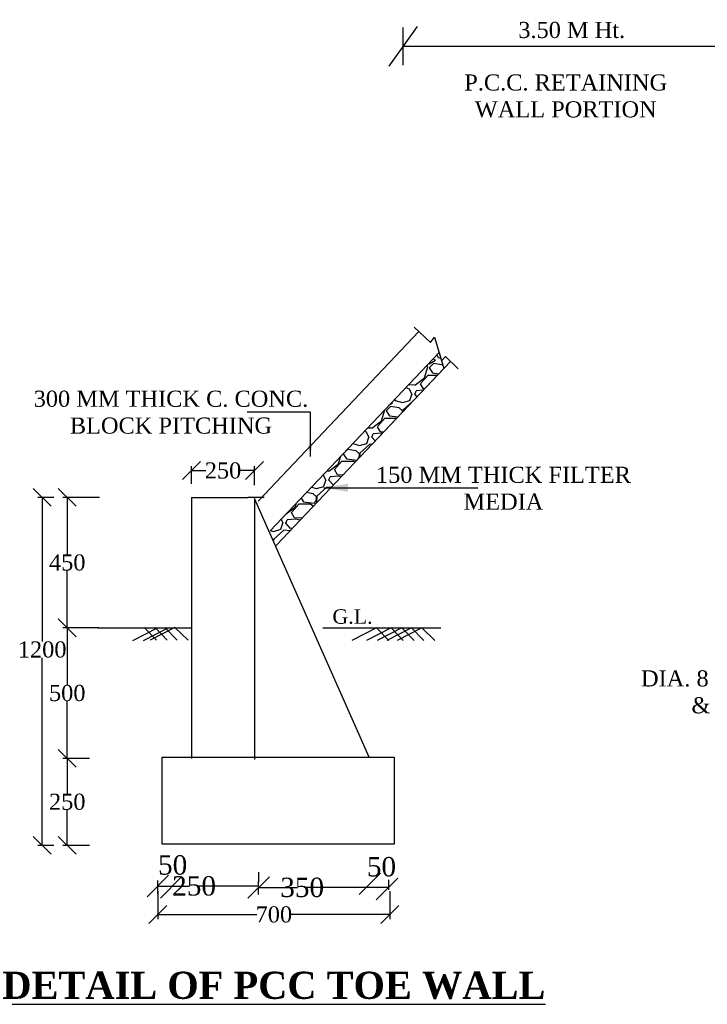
# Model space of a CAD drawing. Header units: millimetres. Extents: x -27872795 to 29991973, y -11755161 to 541449.
# Tile 10 of 37: x -22348340 to -22271554, y -11669300 to -11559309. Entities that reach past the tile are written whole.
import ezdxf

# ---------------------------------------------------------------- set-up
doc = ezdxf.new("R2010")
doc.units = ezdxf.units.MM
doc.header["$MEASUREMENT"] = 0
doc.styles.get("Standard").update_dxf_attribs({"font": 'times.ttf'})
doc.dimstyles.get("Standard").update_dxf_attribs({"dimtxt": 400, "dimasz": 300, "dimexe": 150, "dimexo": 100, "dimgap": 0.09, "dimtad": 1, "dimtih": 1, "dimtoh": 1, "dimdec": 0, "dimzin": 0, "dimdsep": 46, "dimtxsty": 'Standard', "dimcen": 0.09, "dimadec": 0, "dimazin": 0, "dimtfac": 1, "dimtdec": 0, "dimtofl": 0, "dimtmove": 0, "dimatfit": 3, "dimfxl": 150, "dimtolj": 1, "dimtzin": 0, "dimarcsym": 0})

# ---------------------------------------------------------------- blocks, each defined once
blk = doc.blocks.new('_Oblique')
at = {"color": 0, "linetype": 'ByBlock', "lineweight": -2}
blk.add_line((-0.5, -0.5), (0.5, 0.5), dxfattribs=at)
blk = doc.blocks.new('*D24')
at = {"color": 0, "lineweight": -2, "transparency": 16777216}
for p, q in [((-22332914, -11656643), (-22332914, -11659771)), ((-22306994, -11656643), (-22306994, -11659771)), ((-22332914, -11659271), (-22321851, -11659271)), ((-22306994, -11659271), (-22318058, -11659271))]:
    blk.add_line(p, q, dxfattribs=at)
at = {"layer": 'Defpoints', "color": 0, "lineweight": 25, "transparency": 16777216}
for p in [(-22332914, -11655143), (-22306994, -11655143), (-22306994, -11659271)]:
    blk.add_point(p, dxfattribs=at)
at = {"color": 0, "lineweight": -2, "transparency": 16777216, "xscale": 2000, "yscale": 2000, "zscale": 2000, "rotation": 180}
blk.add_blockref('_Oblique', (-22332914, -11659271), dxfattribs=at)
at = {"color": 0, "lineweight": -2, "transparency": 16777216, "xscale": 2000, "yscale": 2000, "zscale": 2000}
blk.add_blockref('_Oblique', (-22306994, -11659271), dxfattribs=at)
at = {"color": 0, "transparency": 16777216, "insert": (-22319954, -11659271), "char_height": 400, "attachment_point": 5}
blk.add_mtext('\\A1;{\\H4.5x;700}', dxfattribs=at)
blk = doc.blocks.new('*D29')
at = {"color": 0, "lineweight": -2, "transparency": 16777216}
for p, q in [((-22329158, -11611166), (-22329158, -11609175)), ((-22322110, -11611300), (-22322110, -11609175)), ((-22329158, -11609675), (-22327551, -11609675)), ((-22322110, -11609675), (-22323716, -11609675))]:
    blk.add_line(p, q, dxfattribs=at)
at = {"layer": 'Defpoints', "color": 0, "lineweight": 25, "transparency": 16777216}
for p in [(-22322110, -11609675), (-22329158, -11612666), (-22322110, -11612800)]:
    blk.add_point(p, dxfattribs=at)
at = {"color": 0, "lineweight": -2, "transparency": 16777216, "xscale": 2000, "yscale": 2000, "zscale": 2000, "rotation": 180}
blk.add_blockref('_Oblique', (-22329158, -11609675), dxfattribs=at)
at = {"color": 0, "lineweight": -2, "transparency": 16777216, "xscale": 2000, "yscale": 2000, "zscale": 2000}
blk.add_blockref('_Oblique', (-22322110, -11609675), dxfattribs=at)
at = {"color": 0, "transparency": 16777216, "insert": (-22325634, -11609675), "char_height": 400, "attachment_point": 5}
blk.add_mtext('\\A1;{\\H4.5x;250}', dxfattribs=at)
blk = doc.blocks.new('*D25')
at = {"color": 0, "lineweight": -2, "transparency": 16777216}
for p, q in [((-22339441, -11612666), (-22343530, -11612666)), ((-22343030, -11612666), (-22343030, -11619041)), ((-22343030, -11627246), (-22343030, -11620872)), ((-22339502, -11627246), (-22343530, -11627246))]:
    blk.add_line(p, q, dxfattribs=at)
at = {"layer": 'Defpoints', "color": 0, "lineweight": 25, "transparency": 16777216}
for p in [(-22337941, -11612666), (-22343030, -11627246), (-22338002, -11627246)]:
    blk.add_point(p, dxfattribs=at)
at = {"color": 0, "lineweight": -2, "transparency": 16777216, "xscale": 2000, "yscale": 2000, "zscale": 2000}
for p, rotation in [((-22343030, -11612666), 90), ((-22343030, -11627246), 270)]:
    blk.add_blockref('_Oblique', p, dxfattribs=dict(at, rotation=rotation))
at = {"color": 0, "transparency": 16777216, "insert": (-22343030, -11619956), "char_height": 400, "attachment_point": 5}
blk.add_mtext('\\A1;{\\H4.5x;450}', dxfattribs=at)
blk = doc.blocks.new('*D26')
at = {"color": 0, "lineweight": -2, "transparency": 16777216}
for p, q in [((-22342694, -11627246), (-22343530, -11627246)), ((-22343030, -11627246), (-22343030, -11633621)), ((-22343030, -11641826), (-22343030, -11635452)), ((-22340558, -11641826), (-22343530, -11641826))]:
    blk.add_line(p, q, dxfattribs=at)
at = {"layer": 'Defpoints', "color": 0, "lineweight": 25, "transparency": 16777216}
for p in [(-22341194, -11627246), (-22343030, -11641826), (-22339058, -11641826)]:
    blk.add_point(p, dxfattribs=at)
at = {"color": 0, "lineweight": -2, "transparency": 16777216, "xscale": 2000, "yscale": 2000, "zscale": 2000}
for p, rotation in [((-22343030, -11627246), 90), ((-22343030, -11641826), 270)]:
    blk.add_blockref('_Oblique', p, dxfattribs=dict(at, rotation=rotation))
at = {"color": 0, "transparency": 16777216, "insert": (-22343030, -11634536), "char_height": 400, "attachment_point": 5}
blk.add_mtext('\\A1;{\\H4.5x;500}', dxfattribs=at)
blk = doc.blocks.new('*D27')
at = {"color": 0, "lineweight": -2, "transparency": 16777216}
for p, q in [((-22342358, -11641826), (-22343530, -11641826)), ((-22343030, -11641826), (-22343030, -11645771)), ((-22343030, -11651546), (-22343030, -11647602)), ((-22340558, -11651546), (-22343530, -11651546))]:
    blk.add_line(p, q, dxfattribs=at)
at = {"layer": 'Defpoints', "color": 0, "lineweight": 25, "transparency": 16777216}
for p in [(-22340858, -11641826), (-22343030, -11651546), (-22339058, -11651546)]:
    blk.add_point(p, dxfattribs=at)
at = {"color": 0, "lineweight": -2, "transparency": 16777216, "xscale": 2000, "yscale": 2000, "zscale": 2000}
for p, rotation in [((-22343030, -11641826), 90), ((-22343030, -11651546), 270)]:
    blk.add_blockref('_Oblique', p, dxfattribs=dict(at, rotation=rotation))
at = {"color": 0, "transparency": 16777216, "insert": (-22343030, -11646686), "char_height": 400, "attachment_point": 5}
blk.add_mtext('\\A1;{\\H4.5x;250}', dxfattribs=at)
blk = doc.blocks.new('*D28')
at = {"color": 0, "lineweight": -2, "transparency": 16777216}
for p, q in [((-22344530, -11612666), (-22346330, -11612666)), ((-22345830, -11612666), (-22345830, -11628757)), ((-22345830, -11651546), (-22345830, -11630588)), ((-22344530, -11651546), (-22346330, -11651546))]:
    blk.add_line(p, q, dxfattribs=at)
at = {"layer": 'Defpoints', "color": 0, "lineweight": 25, "transparency": 16777216}
for p in [(-22343030, -11612666), (-22345830, -11651546), (-22343030, -11651546)]:
    blk.add_point(p, dxfattribs=at)
at = {"color": 0, "lineweight": -2, "transparency": 16777216, "xscale": 2000, "yscale": 2000, "zscale": 2000}
for p, rotation in [((-22345830, -11612666), 90), ((-22345830, -11651546), 270)]:
    blk.add_blockref('_Oblique', p, dxfattribs=dict(at, rotation=rotation))
at = {"color": 0, "transparency": 16777216, "insert": (-22345830, -11629673), "char_height": 400, "attachment_point": 5}
blk.add_mtext('\\A1;{\\H4.5x;1200}', dxfattribs=at)

msp = doc.modelspace()

# ---------------------------------------------------------------- hatches: boundary and pattern name
h = msp.add_hatch()
h.set_pattern_fill('GRAVEL', scale=4800, style=0)
h.set_pattern_definition([(228.0128, (-23718174.7, -11562800.27), (-38399.99151, -43200.00644), [645.773, -63931.622]), (184.9697, (-23718606.69, -11563280.27), (57600.005047, 4799.958274), [1108.166, -109708.44]), (132.5104, (-23719710.7, -11563376.27), (47999.95545, -52800.041635), [781.382, -77356.954]), (267.2737, (-23721582.69, -11564576.27), (4799.980885, 96000.001416), [1009.142, -99905.078]), (292.8337, (-23721630.69, -11565584.27), (-24000.047546, 57599.982777), [989.544, -97964.99]), (357.2737, (-23721246.69, -11566496.27), (-96000.001416, 4799.980885), [1009.142, -99905.078]), (37.6942, (-23720238.69, -11566544.27), (-62400.03526, -47999.953945), [1334.539, -132119.275]), (72.2553, (-23719182.69, -11565728.27), (33600.05166, 105599.98191), [1259.942, -124734.341]), (121.4296, (-23718798.69, -11564528.27), (-38400.039524, 62399.976175), [1012.56, -100243.55]), (175.2364, (-23719326.7, -11563664.27), (52800.00454, -4799.95936), [1155.994, -56643.662]), (222.3974, (-23720478.69, -11563568.27), (-57600.035285, -52799.961994), [1494.95, -148000.2]), (138.8141, (-23716830.7, -11564624.27), (-33600.01414, 28799.9871), [510.245, -50514.451]), (171.4692, (-23717214.69, -11564288.27), (62399.991767, -9600.03797), [970.738, -96103.253]), (225, (-23718174.7, -11564144.3), (-5e-13, -4800.0015), [678.82, -6109.402]), (203.1986, (-23718510.7, -11563568.27), (23999.9987, 9600.00636), [365.558, -36190.152]), (291.8014, (-23718846.7, -11563712.3), (-4799.99957, 14400.0013), [516.974, -25331.818]), (30.9638, (-23718654.7, -11564192.3), (14399.9905, 9600.0119), [839.659, -27148.91]), (161.5651, (-23717934.7, -11563760.3), (9600.0021, -4799.9923), [607.157, -14571.778]), (16.3895, (-23721630.69, -11563712.27), (48000.01055, 14399.965007), [850.56, -84205.656]), (70.3462, (-23720814.7, -11563472.27), (-19199.97719, -52800.01025), [713.573, -70643.558]), (293.1986, (-23717934.7, -11562800.27), (-9600.00636, 23999.9987), [731.112, -35824.598]), (343.6105, (-23717646.69, -11563472.27), (-48000.01055, 14399.965007), [850.56, -84205.656]), (339.444, (-23721630.7, -11566688.27), (-24000.00885, 9599.98078), [820.224, -40190.995]), (294.7751, (-23720862.7, -11566976.27), (-23999.96251, 52800.016425), [687.254, -68038.286]), (66.8014, (-23717886.7, -11567600.27), (9600.00636, 23999.9987), [731.112, -35824.598]), (17.354, (-23717598.7, -11566928.27), (-62400.00969, -19199.97361), [804.629, -79658.035]), (69.444, (-23720238.7, -11567600.27), (-9599.98078, -24000.00885), [410.112, -40601.107]), (101.3099, (-23718174.7, -11567600.3), (-4799.98863, 19200.0036), [244.752, -24230.539]), (165.9638, (-23718222.7, -11567360.3), (14400.0026, -4799.9907), [989.544, -18801.36]), (186.009, (-23719182.69, -11567120.27), (47999.998804, 4799.996724), [917.04, -90786.83]), (303.6901, (-23718654.7, -11564624.3), (-4800.0064, 9599.9979), [692.266, -16614.38]), (353.1572, (-23718270.69, -11565200.27), (81599.996954, -9600.03839), [1208.611, -119652.302]), (60.9454, (-23717070.7, -11565344.27), (-19200.00013, -33600.00185), [494.189, -48924.835]), (90, (-23716830.7, -11564912.3), (-4800, 4800), [288, -4512]), (120.2564, (-23719278.7, -11566976.27), (19199.97546, -33600.01179), [666.835, -66016.896]), (48.0128, (-23719614.7, -11566400.27), (38399.99151, 43200.00644), [1291.546, -63285.85]), (0, (-23718750.7, -11565440.3), (4800, 4800), [1248, -3552]), (325.3048, (-23717502.7, -11565440.27), (-47999.97244, 33600.041326), [758.947, -75135.715]), (254.0546, (-23716878.7, -11565872.3), (-4799.99947, -19200.0006), [698.89, -34245.638]), (207.646, (-23717070.69, -11566544.27), (-91199.979874, -48000.037023), [1137.912, -112653.475]), (175.4261, (-23718078.69, -11567072.27), (-62400.00268, 4799.975046), [1203.835, -119179.555])])
h.paths.add_polyline_path([(-22320379, -11616405.7), (-22319711.6, -11618057), (-22300989.9, -11598286.7), (-22301513.3, -11596483.4)])

# ---------------------------------------------------------------- linework, layer by layer
at = {"color": 7}
for p, q in [((-22303948.1, -11560052.7), (-22307116.1, -11564487.2)), ((-22305532.1, -11564376.5), (-22305532.1, -11560163.3)), ((-22305532.1, -11562269.9), (-21919600.2, -11562269.4)), ((-22304274.2, -11593655.4), (-22302465.8, -11595367.9)), ((-22321713.7, -11613103), (-22303759.3, -11594143.1)), ((-22302465.8, -11595367.9), (-22302013.9, -11594758.7)), ((-22302013.9, -11594758.7), (-22301245.9, -11597404.7)), ((-22320379, -11616405.7), (-22301513.3, -11596483.4)), ((-22301245.9, -11597404.7), (-22300805.8, -11596939.9)), ((-22300805.8, -11596939.9), (-22299358.6, -11598310.3)), ((-22319711.6, -11618057), (-22300230.4, -11597484.8)), ((-22315878.7, -11603148.8), (-22322940.7, -11603148.8)), ((-22315878.7, -11608117.3), (-22315878.7, -11603148.8)), ((-22314371.5, -11611602.9), (-22297167.9, -11611602.9)), ((-22329157.9, -11612666.2), (-22322856.9, -11612666.2)), ((-22329157.9, -11612666.2), (-22329157.9, -11630144.2)), ((-22329157.9, -11612666.2), (-22329157.9, -11641826.2)), ((-22329157.9, -11612666.2), (-22329157.9, -11627246.2)), ((-22321057.9, -11612666.2), (-22322856.9, -11612666.2)), ((-22309324.8, -11641699.6), (-22322109.7, -11612800)), ((-22322109.7, -11612800), (-22322109.7, -11641960)), ((-22339610.9, -11627246.2), (-22329157.9, -11627246.2)), ((-22336034.3, -11627246.2), (-22336034.3, -11627246.2)), ((-22332999.4, -11627288), (-22335753.7, -11628702.8)), ((-22331792.5, -11627288), (-22334546.8, -11628702.8)), ((-22334431.5, -11627203.7), (-22333073.6, -11628618.5)), ((-22331001.1, -11627203.7), (-22333755.4, -11628618.5)), ((-22333224.6, -11627203.7), (-22331871, -11628618.5)), ((-22332147.3, -11627203.7), (-22330772.7, -11628618.5)), ((-22331001.1, -11627203.7), (-22329538, -11628618.5)), ((-22314489.1, -11627246.2), (-22301293.5, -11627246.2)), ((-22314489.1, -11627246.2), (-22304036.1, -11627246.2)), ((-22308508.2, -11627246.2), (-22311262.5, -11628661)), ((-22306863.9, -11627246.2), (-22309618.2, -11628661)), ((-22308508.2, -11627246.2), (-22307130.2, -11628661)), ((-22305657, -11627246.2), (-22308411.3, -11628661)), ((-22304579.7, -11627246.2), (-22307334, -11628661)), ((-22306863.9, -11627246.2), (-22305506.1, -11628661)), ((-22303433.5, -11627246.2), (-22306187.8, -11628661)), ((-22305657, -11627246.2), (-22304303.5, -11628661)), ((-22304579.7, -11627246.2), (-22303205.1, -11628661)), ((-22303433.5, -11627246.2), (-22301970.4, -11628661)), ((-22329157.9, -11630144.2), (-22329157.9, -11630144.2)), ((-22332435.7, -11651419.6), (-22332435.7, -11641699.6)), ((-22332435.7, -11641699.6), (-22324335.7, -11641699.6)), ((-22332435.7, -11641699.6), (-22306515.7, -11641699.6)), ((-22329157.9, -11641826.2), (-22329157.9, -11641826.2)), ((-22314615.7, -11641699.6), (-22306515.7, -11641699.6)), ((-22306515.7, -11641699.6), (-22306515.7, -11651419.6)), ((-22324335.7, -11651419.6), (-22332435.7, -11651419.6)), ((-22306515.7, -11651419.6), (-22324335.7, -11651419.6)), ((-22321658.5, -11654531.6), (-22321658.5, -11655651.8)), ((-22332914.5, -11656942.7), (-22332914.5, -11655485.6)), ((-22321663.3, -11657045.9), (-22321663.3, -11655588.8)), ((-22307150.5, -11655386.6), (-22307150.5, -11656506.8)), ((-22332914.5, -11656085.6), (-22329375.9, -11656085.6)), ((-22321663.3, -11656085.6), (-22328353.1, -11656085.6)), ((-22321658.5, -11656251.8), (-22317303.2, -11656251.8)), ((-22307150.5, -11656251.8), (-22316293.8, -11656251.8))]:
    msp.add_line(p, q, dxfattribs=at)
at = {"color": 7, "linetype": 'ByBlock', "lineweight": -2}
msp.add_line((-22320458.5, -11655051.8), (-22322858.5, -11657451.8), dxfattribs=at)
at = {"color": 7}
msp.add_lwpolyline([(-22320379, -11616405.7), (-22301513.3, -11596483.4), (-22300989.9, -11598286.7), (-22319711.6, -11618057)], dxfattribs=at)
for points in [[(-22315649, -11606739.4), (-22315878.7, -11608117.3), (-22316108.3, -11606739.4)], [(-22311677.9, -11612050.7), (-22314433.5, -11611591.5), (-22311677.9, -11611132.2)]]:
    msp.add_solid(points, dxfattribs=at)

# ---------------------------------------------------------------- block references
at = {"color": 7, "xscale": 2400, "yscale": 2400, "zscale": 2400, "rotation": 180}
for p in [(-22332914.5, -11656085.6), (-22331415.7, -11656231.4), (-22309241.5, -11655845.6), (-22307318.4, -11656426.5)]:
    msp.add_blockref('_Oblique', p, dxfattribs=at)

# ---------------------------------------------------------------- texts
at = {"color": 7}
for s, insert, char_height, width, attachment_point in [('3.50 M Ht.', (-22286693.2, -11560474), 1800, 13597.244, 5), ('P.C.C. RETAINING WALL PORTION', (-22287362.7, -11567842.4), 1800, 29884.38, 5), ('300 MM THICK C. CONC. \\PBLOCK PITCHING ', (-22331448, -11600749.1), 1800, 45078.01, 2), ('150 MM THICK FILTER MEDIA', (-22294318.2, -11609249.3), 1800, 33313.067, 2), ('DIA. 8 MM  @ 200 C/C BOTH WAYS & BOTH FACES SURFACE REINFORCEMENT', (-22257196.8, -11631994.9), 1800, 43438.832, 2), ('{\\fTimes New Roman|b1|i0|c0|p18;\\LDETAIL OF PCC TOE WALL}', (-22320473.7, -11665654.7), 3037.5, 94978.356, 2)]:
    msp.add_mtext(s, dxfattribs=dict(at, insert=insert, char_height=char_height, width=width, attachment_point=attachment_point))
at = {"color": 7, "attachment_point": 5}
for s, insert, char_height in [('\\A1;G.L.', (-22311176, -11625997.9), 1620), ('\\A1;50', (-22331257.7, -11653747.5), 2160), ('\\A1;50', (-22307942.2, -11653942.6), 2160), ('\\A1;250', (-22328864.5, -11656085.6), 2160), ('\\A1;350', (-22316798.5, -11656251.8), 2160)]:
    msp.add_mtext(s, dxfattribs=dict(at, insert=insert, char_height=char_height))

# ---------------------------------------------------------------- dimensions: what is measured, and where the dimension line sits
at = {"color": 7}
for base, p1, p2, text, picture, middle in [((-22322109.7, -11609675.5), (-22329157.9, -11612666.2), (-22322109.7, -11612800), '{\\H4.5x;250}', '*D29', (-22325633.8, -11609675.5)), ((-22306994.5, -11659271), (-22332914.5, -11655142.7), (-22306994.5, -11655142.7), '{\\H4.5x;700}', '*D24', (-22319954.5, -11659271))]:
    dim = msp.add_linear_dim(base=base, p1=p1, p2=p2, text=text, dimstyle='Standard', override={"dimasz": 2000, "dimexe": 500, "dimexo": 1500, "dimtad": 0, "dimblk1": 'Oblique', "dimblk2": 'Oblique', "dimsah": 1}, dxfattribs=at)
    dim.commit()
    dim.dimension.update_dxf_attribs({"geometry": picture, "text_midpoint": middle})
dim = msp.add_linear_dim(base=(-22345830.2, -11651546.2), p1=(-22343030.1, -11612666.2), p2=(-22343030.1, -11651546.2), angle=90, text='{\\H4.5x;1200}', dimstyle='Standard', override={"dimasz": 2000, "dimexe": 500, "dimexo": 1500, "dimtad": 0, "dimblk1": 'Oblique', "dimblk2": 'Oblique', "dimsah": 1}, dxfattribs=at)
dim.commit()
dim.dimension.update_dxf_attribs({"geometry": '*D28', "text_midpoint": (-22345830.2, -11629672.7), "dimtype": 160})
for base, p1, p2, text, picture, middle in [((-22343030.1, -11627246.2), (-22337940.9, -11612666.2), (-22338001.6, -11627246.2), '{\\H4.5x;450}', '*D25', (-22343030.1, -11619956.2)), ((-22343030.1, -11641826.2), (-22341194, -11627246.2), (-22339057.9, -11641826.2), '{\\H4.5x;500}', '*D26', (-22343030.1, -11634536.2)), ((-22343030.1, -11651546.2), (-22340857.9, -11641826.2), (-22339057.9, -11651546.2), '{\\H4.5x;250}', '*D27', (-22343030.1, -11646686.2))]:
    dim = msp.add_linear_dim(base=base, p1=p1, p2=p2, angle=90, text=text, dimstyle='Standard', override={"dimasz": 2000, "dimexe": 500, "dimexo": 1500, "dimtad": 0, "dimblk1": 'Oblique', "dimblk2": 'Oblique', "dimsah": 1}, dxfattribs=at)
    dim.commit()
    dim.dimension.update_dxf_attribs({"geometry": picture, "text_midpoint": middle})

doc.saveas('drawing.dxf')
